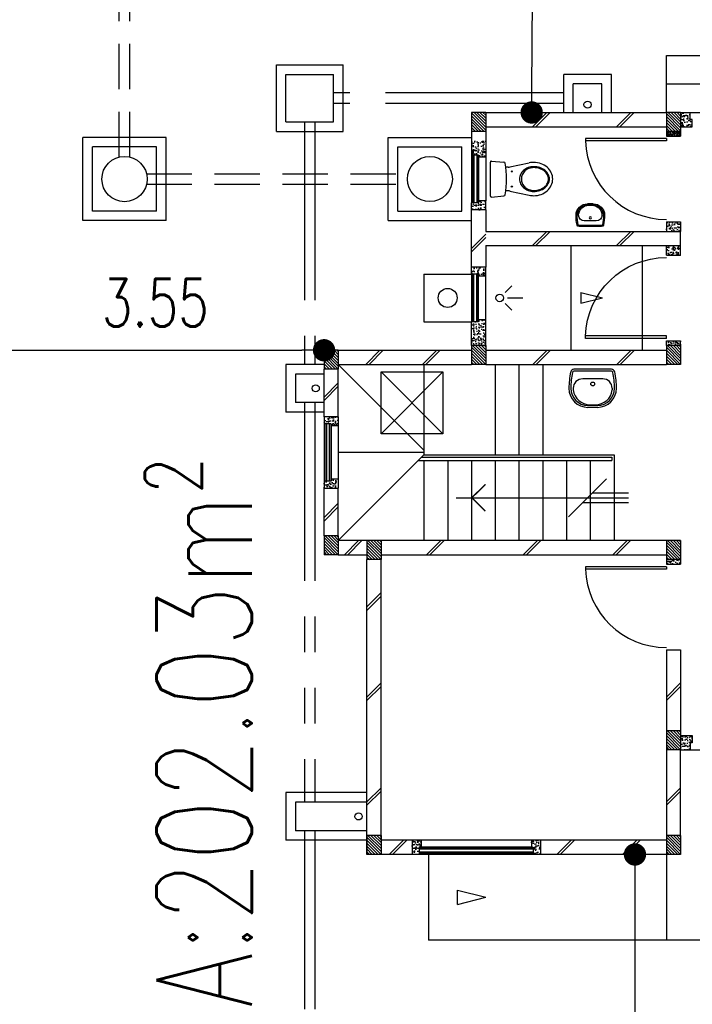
# Model space of a CAD drawing. Header units: millimetres. Extents: x 301 to 1479, y 491 to 1341.
# Tile 171 of 256: x 415 to 422, y 683 to 693. Entities that reach past the tile are written whole.
import ezdxf

# ---------------------------------------------------------------- set-up
doc = ezdxf.new("R2010")
doc.units = ezdxf.units.MM
doc.header["$LTSCALE"] = 1.5
doc.header["$MEASUREMENT"] = 0
for name, pattern in [('HIDDEN', [0.375, 0.25, -0.125]), ('HIDDEN2', [4.7625, 3.175, -1.5875]), ('PHANTOM2', [1.25, 0.625, -0.125, 0.125, -0.125, 0.125, -0.125])]:
    doc.linetypes.add(name, pattern=pattern)
for name, color, linetype in [('Blk', 7, 'Continuous'), ('Block', 46, 'Continuous'), ('BULUS', 2, 'Continuous'), ('BWCN', 4, 'Continuous'), ('DIM', 6, 'Continuous'), ('DOOR', 3, 'Continuous'), ('Ele', 8, 'Continuous'), ('HATCH', 7, 'Continuous'), ('Hatch Col. C1 GF Ext.', 84, 'Continuous'), ('Hatch Stub Col', 251, 'Continuous'), ('Kerb', 251, 'Continuous'), ('P. Gully trap', 42, 'Continuous'), ('P. Sewr Manhole', 49, 'Continuous'), ('Paving Block', 251, 'Continuous'), ('PVC Pipe 110', 69, 'Continuous'), ('PVC RWP 75', 77, 'Continuous'), ('PVC Sewer Pipe 110', 24, 'Continuous'), ('SANIT', 8, 'Continuous'), ('TEXT', 7, 'Continuous'), ('WINDOW', 1, 'Continuous')]:
    doc.layers.add(name, color=color, linetype=linetype)
doc.styles.add('RS1', font='romans.shx', dxfattribs={"width": 0.75, "height": 0.5})
doc.styles.add('RS2', font='romans.shx', dxfattribs={"width": 0.75, "height": 1})
doc.dimstyles.new('Souillac5', dxfattribs={"dimscale": 0.5, "dimtxt": 0.5, "dimasz": 0.47, "dimexe": 0, "dimexo": 1, "dimgap": 0.5, "dimtad": 1, "dimzin": 0, "dimdsep": 46, "dimtxsty": 'RS1', "dimblk": 'DOT', "dimcen": 3, "dimse1": 1, "dimse2": 1, "dimclrd": 6, "dimclre": 6, "dimclrt": 7, "dimaunit": 1, "dimadec": 0, "dimazin": 0, "dimtfac": 1, "dimtofl": 0, "dimtmove": 1, "dimatfit": 3, "dimfxl": 1, "dimtolj": 1, "dimtzin": 0, "dimlwe": -1, "dimarcsym": 0})
pattern_1 = [(50, (427.129014, 161.862746), (0.071726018, -0.0062752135), [0.0075, -0.0825]), (355, (427.129014, 161.862746), (-0.013875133, 0.075219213), [0.006, -0.066]), (100.451444, (427.13499, 161.86222), (0.057850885, 0.068943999), [0.006374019, -0.070114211]), (46.1842, (427.12901, 161.88275), (0.106724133, -0.016551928), [0.01125, -0.12375]), (96.635635, (427.13791, 161.88137), (0.093466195, 0.09741186), [0.009561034, -0.105171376]), (351.184164, (427.12901, 161.88275), (0.093466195, 0.09741186), [0.009, -0.099]), (21, (427.139014, 161.877746), (0.059690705, -0.040261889), [0.0075, -0.0825]), (326, (427.139014, 161.877746), (0.024331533, 0.072515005), [0.006, -0.066]), (71.451445, (427.14399, 161.87439), (0.084022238, 0.032253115), [0.006374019, -0.070114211]), (37.5, (427.129014, 161.862746), (0.0012159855, 0.0332893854), [0, -0.0652, 0, -0.067, 0, -0.06625]), (7.5, (427.129014, 161.862746), (0.0263069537, 0.0394411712), [0, -0.0382, 0, -0.0637, 0, -0.02525]), (327.5, (427.106714, 161.862746), (0.0533822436, -0.0022554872), [0, -0.025, 0, -0.078, 0, -0.1035]), (317.5, (427.096714, 161.862746), (0.058318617, 0.010010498), [0, -0.0325, 0, -0.0518, 0, -0.0735])]
pattern_2 = [(50, (427.129014, 162.062746), (0.071726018, -0.0062752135), [0.0075, -0.0825]), (355, (427.129014, 162.062746), (-0.013875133, 0.075219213), [0.006, -0.066]), (100.451444, (427.13499, 162.06222), (0.057850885, 0.068943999), [0.006374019, -0.070114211]), (46.1842, (427.12901, 162.08275), (0.106724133, -0.016551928), [0.01125, -0.12375]), (96.635635, (427.13791, 162.08137), (0.093466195, 0.09741186), [0.009561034, -0.105171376]), (351.184164, (427.12901, 162.08275), (0.093466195, 0.09741186), [0.009, -0.099]), (21, (427.139014, 162.077746), (0.059690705, -0.040261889), [0.0075, -0.0825]), (326, (427.139014, 162.077746), (0.024331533, 0.072515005), [0.006, -0.066]), (71.451445, (427.14399, 162.07439), (0.084022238, 0.032253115), [0.006374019, -0.070114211]), (37.5, (427.129014, 162.062746), (0.0012159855, 0.0332893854), [0, -0.0652, 0, -0.067, 0, -0.06625]), (7.5, (427.129014, 162.062746), (0.0263069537, 0.0394411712), [0, -0.0382, 0, -0.0637, 0, -0.02525]), (327.5, (427.106714, 162.062746), (0.0533822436, -0.0022554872), [0, -0.025, 0, -0.078, 0, -0.1035]), (317.5, (427.096714, 162.062746), (0.058318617, 0.010010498), [0, -0.0325, 0, -0.0518, 0, -0.0735])]
pattern_3 = [(315, (448.28546, 157.028336), (0.0154679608, 0.0154679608), [])]
pattern_4 = [(50, (427.129014, 162.012746), (0.071726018, -0.0062752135), [0.0075, -0.0825]), (355, (427.129014, 162.012746), (-0.013875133, 0.075219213), [0.006, -0.066]), (100.451444, (427.13499, 162.01222), (0.057850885, 0.068943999), [0.006374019, -0.070114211]), (46.1842, (427.12901, 162.03275), (0.106724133, -0.016551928), [0.01125, -0.12375]), (96.635635, (427.13791, 162.03137), (0.093466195, 0.09741186), [0.009561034, -0.105171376]), (351.184164, (427.12901, 162.03275), (0.093466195, 0.09741186), [0.009, -0.099]), (21, (427.139014, 162.027746), (0.059690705, -0.040261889), [0.0075, -0.0825]), (326, (427.139014, 162.027746), (0.024331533, 0.072515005), [0.006, -0.066]), (71.451445, (427.14399, 162.02439), (0.084022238, 0.032253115), [0.006374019, -0.070114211]), (37.5, (427.129014, 162.012746), (0.0012159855, 0.0332893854), [0, -0.0652, 0, -0.067, 0, -0.06625]), (7.5, (427.129014, 162.012746), (0.0263069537, 0.0394411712), [0, -0.0382, 0, -0.0637, 0, -0.02525]), (327.5, (427.106714, 162.012746), (0.0533822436, -0.0022554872), [0, -0.025, 0, -0.078, 0, -0.1035]), (317.5, (427.096714, 162.012746), (0.058318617, 0.010010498), [0, -0.0325, 0, -0.0518, 0, -0.0735])]

# ---------------------------------------------------------------- blocks, each defined once
blk = doc.blocks.new('WC')
at = {"layer": 'SANIT'}
for p, q in [((-179, 0), (179, 0)), ((-189, -11), (-178, -142)), ((189, -11), (178, -142)), ((-127, -205), (-170, -408)), ((-125, -185), (-125, -161)), ((125, -185), (125, -161)), ((127, -205), (170, -408))]:
    blk.add_line(p, q, dxfattribs=at)
for points in [[(130, -455, 0.086378), (120, -397, 0.092622), (92, -349, 0.103078), (49, -316, 0.111925), (0, -305, 0.111925), (-49, -316, 0.103078), (-92, -349, 0.092622), (-120, -397, 0.086378), (-130, -455, 0.086378)], [(-175, -455, 0.087147), (-161, -533, 0.093047), (-124, -596, 0.102819), (-66, -640, 0.110985), (0, -655, 0.110985), (66, -640, 0.102819), (124, -596, 0.093047), (161, -533, 0.087147), (175, -455, 0.052217), (170, -408, 0.093047)], [(-170, -408, 0.052217), (-175, -455, 0.087147)], [(120, -455, 0.091554), (111, -405, 0.095342), (85, -363, 0.101238), (45, -335, 0.105842), (0, -325, 0.105842), (-45, -335, 0.101238), (-85, -363, 0.095342), (-111, -405, 0.091554), (-120, -455, 0.091554)], [(-130, -455, 0.079027), (-120, -520, 0.088191), (-92, -572, 0.105253), (-48, -608, 0.121599), (0, -620, 0.121599), (48, -608, 0.105253), (92, -572, 0.088191), (120, -520, 0.079027), (130, -455, 0.079027)], [(-120, -455, 0.077736), (-110, -516, 0.087342), (-85, -565, 0.105569), (-44, -599, 0.12344), (0, -610, 0.12344), (44, -599, 0.105569), (85, -565, 0.087342), (110, -516, 0.077736), (120, -455, 0.077736)]]:
    blk.add_lwpolyline(points, format="xyb", dxfattribs=at)
for centre in [(-80, -225), (80, -225)]:
    blk.add_circle(centre, 6, dxfattribs=at)
for centre, radius, start, end in [((-179, -10), 10, 90, 185.0425), ((179, -10), 10, 354.9575, 90), ((-163, -140), 15, 185.0425, 259.608), ((0, 746), 916, 259.608, 280.392), ((-225, -185), 100, 348.0437, 0), ((225, -185), 100, 180, 191.9563), ((163, -140), 15, 280.392, 354.9575)]:
    blk.add_arc(centre, radius, start, end, dxfattribs=at)
blk = doc.blocks.new('Wh1')
at = {"layer": 'SANIT'}
for p, q in [((197, 0), (-197, 0)), ((197, -20), (-197, -20)), ((105, -100), (-105, -100)), ((-205, -200), (-205, -217)), ((205, -200), (205, -217)), ((50, -380), (-50, -380)), ((50, -400), (-50, -400)), ((-30, -373), (30, -373))]:
    blk.add_line(p, q, dxfattribs=at)
blk.add_circle((0, -154), 20, dxfattribs=at)
for centre, radius, start, end in [((0, -200), 250, 180, 180), ((0, -200), 250, 0, 0), ((-197, -35), 35, 90, 167.7776), ((197, -35), 35, 12.2224, 90), ((567, -201), 817, 167.7776, 179.9598), ((567, -201), 797, 167.7776, 179.9598), ((-197, -35), 15, 90, 167.7776), ((-105, -200), 100, 90, 180), ((105, -200), 100, 0, 90), ((197, -35), 15, 12.2224, 90), ((-567, -201), 797, 0.0402, 12.2224), ((-567, -201), 817, 0.0402, 12.2224), ((-50, -200), 200, 180, 270), ((-50, -200), 180, 180, 270), ((50, -200), 180, 270, 0), ((50, -200), 200, 270, 0), ((-30, -197), 176, 186.7076, 270.013), ((30, -197), 176, 269.987, 353.2924)]:
    blk.add_arc(centre, radius, start, end, dxfattribs=at)
blk = doc.blocks.new('Dr900')
at = {"layer": 'DOOR'}
for p, q in [((-50, 0), (-50, 850)), ((-25, 850), (-50, 850)), ((-25, 0), (-25, 850)), ((-25, 0), (-50, 0))]:
    blk.add_line(p, q, dxfattribs=at)
blk.add_arc((-24, 0), 851, 91.728, 179.9822, dxfattribs=at)
blk = doc.blocks.new('SSSU-D3')
at = {"layer": 'HATCH'}
h = blk.add_hatch(dxfattribs=at)
h.set_pattern_fill('ANSI31', color=256, scale=0.175, angle=630)
h.set_pattern_definition([(315, (-126.973914, 34.886787), (0.015467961, 0.015467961), [])])
h.paths.add_polyline_path([(-0.45, 5.1), (-0.3, 5.1), (-0.3, 5.3), (-0.45, 5.3)])
h = blk.add_hatch(dxfattribs=at)
h.set_pattern_fill('ANSI31', color=256, scale=0.175, angle=630)
h.set_pattern_definition([(315, (-125.423914, 34.936787), (0.015467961, 0.015467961), [])])
h.paths.add_polyline_path([(1.1, 5.15), (1.25, 5.15), (1.25, 5.35), (1.1, 5.35)])
h = blk.add_hatch(dxfattribs=at)
h.set_pattern_fill('ANSI31', color=256, scale=0.175, angle=630)
h.set_pattern_definition([(315, (-123.373914, 34.936787), (0.015467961, 0.015467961), [])])
h.paths.add_polyline_path([(3.15, 5.15), (3.3, 5.15), (3.3, 5.35), (3.15, 5.35)])
h = blk.add_hatch(dxfattribs=at)
h.set_pattern_fill('ANSI31', color=256, scale=0.175, angle=630)
h.set_pattern_definition([(315, (-126.973914, 32.936787), (0.015467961, 0.015467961), [])])
h.paths.add_polyline_path([(-0.45, 3.15), (-0.3, 3.15), (-0.3, 3.35), (-0.45, 3.35)])
h = blk.add_hatch(dxfattribs=at)
h.set_pattern_fill('ANSI31', color=256, scale=0.175, angle=630)
h.set_pattern_definition([(315, (-126.523914, 32.886787), (0.015467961, 0.015467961), [])])
h.paths.add_polyline_path([(0, 3.1), (0.15, 3.1), (0.15, 3.3), (0, 3.3)])
h = blk.add_hatch(dxfattribs=at)
h.set_pattern_fill('ANSI31', color=256, scale=0.175, angle=630)
h.set_pattern_definition([(315, (-123.373914, 32.886787), (0.015467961, 0.015467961), [])])
h.paths.add_polyline_path([(3.15, 3.1), (3.3, 3.1), (3.3, 3.3), (3.15, 3.3)])
h = blk.add_hatch(dxfattribs=at)
h.set_pattern_fill('ANSI31', color=256, scale=0.175, angle=630)
h.set_pattern_definition([(315, (-123.373914, 30.886787), (0.015467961, 0.015467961), [])])
h.paths.add_polyline_path([(3.15, 1.1), (3.3, 1.1), (3.3, 1.3), (3.15, 1.3)])
h = blk.add_hatch(dxfattribs=at)
h.set_pattern_fill('ANSI31', color=256, scale=0.175, angle=630)
h.set_pattern_definition([(315, (-126.523914, 29.786787), (0.015467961, 0.015467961), [])])
h.paths.add_polyline_path([(0, 0), (0.15, 0), (0.15, 0.2), (0, 0.2)])
h = blk.add_hatch(dxfattribs=at)
h.set_pattern_fill('ANSI31', color=256, scale=0.175, angle=630)
h.set_pattern_definition([(315, (-123.373914, 29.786787), (0.015467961, 0.015467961), [])])
h.paths.add_polyline_path([(3.15, 0), (3.3, 0), (3.3, 0.2), (3.15, 0.2)])
at = {"layer": 'Hatch Col. C1 GF Ext.'}
h = blk.add_hatch(dxfattribs=at)
h.set_pattern_fill('ANSI31', color=256, scale=0.175, angle=-90)
h.set_pattern_definition(pattern_3)
h.paths.add_polyline_path([(1.1, 7.6), (1.25, 7.6), (1.25, 7.8), (1.1, 7.8)])
h = blk.add_hatch(dxfattribs=at)
h.set_pattern_fill('ANSI31', color=256, scale=0.175, angle=-90)
h.set_pattern_definition(pattern_3)
h.paths.add_polyline_path([(3.15, 7.6), (3.3, 7.6), (3.3, 7.8), (3.15, 7.8)])
at = {"layer": 'Hatch Stub Col', "linetype": 'ByBlock'}
h = blk.add_hatch(dxfattribs=at)
h.set_pattern_fill('AR-CONC', color=256, scale=0.01, angle=720)
h.set_pattern_definition([(50, (427.129014, 162.212746), (0.071726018, -0.0062752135), [0.0075, -0.0825]), (355, (427.129014, 162.212746), (-0.013875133, 0.075219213), [0.006, -0.066]), (100.451444, (427.13499, 162.21222), (0.057850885, 0.068943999), [0.006374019, -0.070114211]), (46.1842, (427.12901, 162.23275), (0.106724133, -0.016551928), [0.01125, -0.12375]), (96.635635, (427.13791, 162.23137), (0.093466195, 0.09741186), [0.009561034, -0.105171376]), (351.184164, (427.12901, 162.23275), (0.093466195, 0.09741186), [0.009, -0.099]), (21, (427.139014, 162.227746), (0.059690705, -0.040261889), [0.0075, -0.0825]), (326, (427.139014, 162.227746), (0.024331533, 0.072515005), [0.006, -0.066]), (71.451445, (427.14399, 162.22439), (0.084022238, 0.032253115), [0.006374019, -0.070114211]), (37.5, (427.129014, 162.212746), (0.0012159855, 0.0332893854), [0, -0.0652, 0, -0.067, 0, -0.06625]), (7.5, (427.129014, 162.212746), (0.0263069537, 0.0394411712), [0, -0.0382, 0, -0.0637, 0, -0.02525]), (327.5, (427.106714, 162.212746), (0.0533822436, -0.0022554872), [0, -0.025, 0, -0.078, 0, -0.1035]), (317.5, (427.096714, 162.212746), (0.058318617, 0.010010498), [0, -0.0325, 0, -0.0518, 0, -0.0735])])
h.paths.add_polyline_path([(3.4, 7.8), (3.3, 7.8), (3.3, 7.65), (3.42, 7.65), (3.42, 7.725), (3.4, 7.725)])
h = blk.add_hatch(dxfattribs=at)
h.set_pattern_fill('AR-CONC', color=256, scale=0.005, angle=720)
h.set_pattern_definition([(50, (427.129014, 162.212746), (0.0358630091, -0.0031376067), [0.00375, -0.04125]), (355, (427.129014, 162.212746), (-0.0069375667, 0.0376096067), [0.003, -0.033]), (100.4514445, (427.132003, 162.212485), (0.0289254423, 0.0344719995), [0.0031870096, -0.0350571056]), (46.1842, (427.129014, 162.222746), (0.0533620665, -0.008275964), [0.005625, -0.061875]), (96.635635, (427.13346, 162.222056), (0.046733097, 0.04870593), [0.004780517, -0.052585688]), (351.184164, (427.129014, 162.222746), (0.046733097, 0.04870593), [0.0045, -0.0495]), (21, (427.134014, 162.220246), (0.0298453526, -0.0201309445), [0.00375, -0.04125]), (326, (427.134014, 162.220246), (0.0121657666, 0.0362575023), [0.003, -0.033]), (71.451445, (427.1365, 162.21857), (0.0420111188, 0.0161265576), [0.0031870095, -0.0350571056]), (37.5, (427.129014, 162.212746), (0.00060799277, 0.0166446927), [0, -0.0326, 0, -0.0335, 0, -0.033125]), (7.5, (427.129014, 162.212746), (0.0131534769, 0.0197205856), [0, -0.0191, 0, -0.03185, 0, -0.012625]), (327.5, (427.117864, 162.212746), (0.0266911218, -0.0011277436), [0, -0.0125, 0, -0.039, 0, -0.05175]), (317.5, (427.112864, 162.212746), (0.0291593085, 0.0050052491), [0, -0.01625, 0, -0.0259, 0, -0.03675])])
h.paths.add_polyline_path([(3.3, 7.55), (3.3, 7.6), (3.15, 7.6), (3.15, 7.55)])
h = blk.add_hatch(dxfattribs=at)
h.set_pattern_fill('AR-CONC', color=256, scale=0.01, angle=720)
h.set_pattern_definition(pattern_2)
h.paths.add_polyline_path([(1.175, 7.35), (1.175, 7.33), (1.25, 7.33), (1.25, 7.5), (1.1, 7.5), (1.1, 7.35)])
h = blk.add_hatch(dxfattribs=at)
h.set_pattern_fill('AR-CONC', color=256, scale=0.01, angle=720)
h.set_pattern_definition(pattern_2)
h.paths.add_polyline_path([(1.25, 6.775), (1.25, 6.87), (1.175, 6.87), (1.175, 6.85), (1.1, 6.85), (1.1, 6.775)])
h = blk.add_hatch(dxfattribs=at)
h.set_pattern_fill('AR-CONC', color=256, scale=0.01, angle=720)
h.set_pattern_definition(pattern_4)
h.paths.add_polyline_path([(3.3, 6.65), (3.3, 6.55), (3.15, 6.55), (3.15, 6.65)])
h = blk.add_hatch(dxfattribs=at)
h.set_pattern_fill('AR-CONC', color=256, scale=0.01, angle=720)
h.set_pattern_definition(pattern_4)
h.paths.add_polyline_path([(3.3, 6.3), (3.3, 6.4), (3.15, 6.4), (3.15, 6.3)])
h = blk.add_hatch(dxfattribs=at)
h.set_pattern_fill('AR-CONC', color=256, scale=0.01, angle=720)
h.set_pattern_definition([(50, (427.129014, 162.012746), (0.071726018, -0.0062752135), [0.0075, -0.0825]), (355, (427.129014, 162.012746), (-0.013875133, 0.075219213), [0.006, -0.066]), (100.451444, (427.13499, 162.01222), (0.057850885, 0.068943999), [0.006374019, -0.070114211]), (46.1842, (427.12901, 162.03275), (0.106724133, -0.016551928), [0.01125, -0.12375]), (96.635635, (427.13791, 162.03137), (0.093466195, 0.09741186), [0.009561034, -0.105171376]), (351.184164, (427.12901, 162.03275), (0.093466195, 0.09741186), [0.009, -0.099]), (21, (427.139014, 162.027746), (0.059690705, -0.040261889), [0.0075, -0.0825]), (326, (427.139014, 162.027746), (0.024331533, 0.072515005), [0.006, -0.066]), (71.451445, (427.14399, 162.02439), (0.084022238, 0.032253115), [0.006374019, -0.070114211]), (37.5, (427.129014, 162.012746), (0.0012159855, 0.0332893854), [0, -0.0652, 0, -0.067, 0, -0.06625]), (7.5, (427.129014, 162.012746), (0.0263069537, 0.0394411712), [0, -0.0382, 0, -0.0637, 0, -0.02525]), (327.5, (427.106714, 162.012746), (0.0533822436, -0.0022554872), [0, -0.025, 0, -0.078, 0, -0.1035]), (317.5, (427.096714, 162.012746), (0.058318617, 0.010010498), [0, -0.0325, 0, -0.0518, 0, -0.0735])])
h.paths.add_polyline_path([(1.175, 6.1), (1.175, 6.08), (1.25, 6.08), (1.25, 6.175), (1.1, 6.175), (1.1, 6.1)])
h = blk.add_hatch(dxfattribs=at)
h.set_pattern_fill('AR-CONC', color=256, scale=0.01, angle=720)
h.set_pattern_definition([(50, (466.11162, 47.178006), (0.071726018, -0.0062752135), [0.0075, -0.0825]), (355, (466.11162, 47.17801), (-0.013875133, 0.075219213), [0.006, -0.066]), (100.451444, (466.1176, 47.17748), (0.057850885, 0.068943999), [0.006374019, -0.070114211]), (46.1842, (466.11162, 47.19801), (0.106724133, -0.016551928), [0.01125, -0.12375]), (96.635635, (466.12051, 47.19663), (0.093466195, 0.09741186), [0.009561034, -0.105171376]), (351.184164, (466.11162, 47.19801), (0.093466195, 0.09741186), [0.009, -0.099]), (21, (466.12162, 47.193006), (0.059690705, -0.040261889), [0.0075, -0.0825]), (326, (466.12162, 47.19301), (0.024331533, 0.072515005), [0.006, -0.066]), (71.451445, (466.126594, 47.18965), (0.084022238, 0.032253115), [0.006374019, -0.070114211]), (37.5, (466.11162, 47.178006), (0.0012159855, 0.0332893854), [0, -0.0652, 0, -0.067, 0, -0.06625]), (7.5, (466.11162, 47.178006), (0.0263069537, 0.0394411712), [0, -0.0382, 0, -0.0637, 0, -0.02525]), (327.5, (466.08932, 47.178006), (0.0533822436, -0.0022554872), [0, -0.025, 0, -0.078, 0, -0.1035]), (317.5, (466.07932, 47.178006), (0.058318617, 0.010010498), [0, -0.0325, 0, -0.0518, 0, -0.0735])])
h.paths.add_polyline_path([(1.25, 5.62), (1.175, 5.62), (1.175, 5.6), (1.1, 5.6), (1.1, 5.35), (1.25, 5.35)])
h = blk.add_hatch(dxfattribs=at)
h.set_pattern_fill('AR-CONC', color=256, scale=0.01, angle=720)
h.set_pattern_definition([(50, (427.129014, 161.837746), (0.071726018, -0.0062752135), [0.0075, -0.0825]), (355, (427.129014, 161.837746), (-0.013875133, 0.075219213), [0.006, -0.066]), (100.451444, (427.13499, 161.83722), (0.057850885, 0.068943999), [0.006374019, -0.070114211]), (46.1842, (427.12901, 161.85775), (0.106724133, -0.016551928), [0.01125, -0.12375]), (96.635635, (427.13791, 161.85637), (0.093466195, 0.09741186), [0.009561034, -0.105171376]), (351.184164, (427.12901, 161.85775), (0.093466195, 0.09741186), [0.009, -0.099]), (21, (427.139014, 161.852746), (0.059690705, -0.040261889), [0.0075, -0.0825]), (326, (427.139014, 161.852746), (0.024331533, 0.072515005), [0.006, -0.066]), (71.451445, (427.14399, 161.84939), (0.084022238, 0.032253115), [0.006374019, -0.070114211]), (37.5, (427.129014, 161.837746), (0.0012159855, 0.0332893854), [0, -0.0652, 0, -0.067, 0, -0.06625]), (7.5, (427.129014, 161.837746), (0.0263069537, 0.0394411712), [0, -0.0382, 0, -0.0637, 0, -0.02525]), (327.5, (427.106714, 161.837746), (0.0533822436, -0.0022554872), [0, -0.025, 0, -0.078, 0, -0.1035]), (317.5, (427.096714, 161.837746), (0.058318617, 0.010010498), [0, -0.0325, 0, -0.0518, 0, -0.0735])])
h.paths.add_polyline_path([(3.3, 5.4), (3.15, 5.4), (3.15, 5.35), (3.3, 5.35)])
h = blk.add_hatch(dxfattribs=at)
h.set_pattern_fill('AR-CONC', color=256, scale=0.01, angle=720)
h.set_pattern_definition(pattern_1)
h.paths.add_polyline_path([(-0.3, 4.6), (-0.45, 4.6), (-0.45, 4.525), (-0.375, 4.525), (-0.375, 4.505), (-0.3, 4.505)])
h = blk.add_hatch(dxfattribs=at)
h.set_pattern_fill('AR-CONC', color=256, scale=0.01, angle=720)
h.set_pattern_definition(pattern_1)
h.paths.add_polyline_path([(-0.3, 3.945), (-0.375, 3.945), (-0.375, 3.925), (-0.45, 3.925), (-0.45, 3.85), (-0.3, 3.85)])
h = blk.add_hatch(dxfattribs=at)
h.set_pattern_fill('AR-CONC', color=256, scale=0.01, angle=720)
h.set_pattern_definition(pattern_1)
h.paths.add_polyline_path([(3.3, 3.1), (3.15, 3.1), (3.15, 3.05), (3.3, 3.05)])
h = blk.add_hatch(dxfattribs=at)
h.set_pattern_fill('AR-CONC', color=256, scale=0.01, angle=720)
h.set_pattern_definition([(50, (427.129014, 161.912746), (0.071726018, -0.0062752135), [0.0075, -0.0825]), (355, (427.129014, 161.912746), (-0.013875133, 0.075219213), [0.006, -0.066]), (100.451444, (427.13499, 161.91222), (0.057850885, 0.068943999), [0.006374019, -0.070114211]), (46.1842, (427.12901, 161.93275), (0.106724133, -0.016551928), [0.01125, -0.12375]), (96.635635, (427.13791, 161.93137), (0.093466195, 0.09741186), [0.009561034, -0.105171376]), (351.184164, (427.12901, 161.93275), (0.093466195, 0.09741186), [0.009, -0.099]), (21, (427.139014, 161.927746), (0.059690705, -0.040261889), [0.0075, -0.0825]), (326, (427.139014, 161.927746), (0.024331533, 0.072515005), [0.006, -0.066]), (71.451445, (427.14399, 161.92439), (0.084022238, 0.032253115), [0.006374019, -0.070114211]), (37.5, (427.129014, 161.912746), (0.0012159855, 0.0332893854), [0, -0.0652, 0, -0.067, 0, -0.06625]), (7.5, (427.129014, 161.912746), (0.0263069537, 0.0394411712), [0, -0.0382, 0, -0.0637, 0, -0.02525]), (327.5, (427.106714, 161.912746), (0.0533822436, -0.0022554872), [0, -0.025, 0, -0.078, 0, -0.1035]), (317.5, (427.096714, 161.912746), (0.058318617, 0.010010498), [0, -0.0325, 0, -0.0518, 0, -0.0735])])
h.paths.add_polyline_path([(3.42, 1.25), (3.3, 1.25), (3.3, 1.1), (3.4, 1.1), (3.4, 1.175), (3.42, 1.175)])
h = blk.add_hatch(dxfattribs=at)
h.set_pattern_fill('AR-CONC', color=256, scale=0.01, angle=720)
h.set_pattern_definition(pattern_1)
h.paths.add_polyline_path([(0.57, 0.15), (0.475, 0.15), (0.475, 0), (0.55, 0), (0.55, 0.075), (0.57, 0.075)])
h = blk.add_hatch(dxfattribs=at)
h.set_pattern_fill('AR-CONC', color=256, scale=0.01, angle=720)
h.set_pattern_definition(pattern_1)
h.paths.add_polyline_path([(1.825, 0.15), (1.73, 0.15), (1.73, 0.075), (1.75, 0.075), (1.75, 0), (1.825, 0)])
at = {"layer": 'Block', "linetype": 'ByBlock'}
for p, q in [((1.25, 7.8), (3.15, 7.8)), ((1.25, 7.65), (3.15, 7.65)), ((1.1, 6.175), (1.1, 6.775)), ((1.25, 6.775), (1.25, 6.55)), ((1.25, 6.55), (3.3, 6.55)), ((3.3, 6.4), (3.3, 6.55)), ((1.25, 6.4), (3.3, 6.4)), ((1.25, 6.4), (1.25, 6.175)), ((-0.3, 5.3), (1.1, 5.3)), ((1.25, 5.3), (3.15, 5.3)), ((-0.45, 4.6), (-0.45, 5.1)), ((-0.3, 5.15), (1.1, 5.15)), ((-0.3, 4.6), (-0.3, 5.1)), ((1.25, 5.15), (3.15, 5.15)), ((-0.45, 3.35), (-0.45, 3.85)), ((-0.3, 3.35), (-0.3, 3.85)), ((0, 3.3), (-0.3, 3.3)), ((3.15, 3.3), (0.15, 3.3)), ((-0.3, 3.15), (0, 3.15)), ((0.15, 3.15), (3.15, 3.15)), ((0, 0), (0, 3.1)), ((0.15, 0.15), (0.15, 3.1)), ((3.15, 2.15), (3.3, 2.15)), ((3.15, 2.15), (3.15, 1.3)), ((3.3, 2.15), (3.3, 1.3)), ((3.15, 1.1), (3.15, 0.2)), ((3.3, 0.2), (3.3, 1.1)), ((0.475, 0.15), (0.15, 0.15)), ((3.15, 0.15), (1.825, 0.15)), ((0.475, 0), (0.15, 0)), ((3.15, 0), (1.825, 0))]:
    blk.add_line(p, q, dxfattribs=at)
at = {"layer": 'BULUS', "linetype": 'ByBlock'}
for p, q in [((0.54, 4.14), (2.575, 4.14)), ((0.575, 4.175), (2.575, 4.175)), ((2.575, 4.175), (2.575, 4.14))]:
    blk.add_line(p, q, dxfattribs=at)
at = {"layer": 'BWCN'}
for p, q in [((1.25, 7.8), (1.1, 7.8)), ((1.1, 7.8), (1.1, 7.6)), ((1.25, 7.8), (1.25, 7.6)), ((3.3, 7.8), (3.15, 7.8)), ((3.15, 7.8), (3.15, 7.6)), ((3.3, 7.8), (3.3, 7.6)), ((3.3, 7.8), (3.4, 7.8)), ((3.4, 7.725), (3.4, 7.8)), ((3.42, 7.725), (3.4, 7.725)), ((3.42, 7.65), (3.42, 7.725)), ((1.25, 7.6), (1.1, 7.6)), ((1.1, 7.6), (1.1, 7.35)), ((1.25, 7.6), (1.25, 7.33)), ((3.3, 7.6), (3.15, 7.6)), ((3.15, 7.6), (3.15, 7.55)), ((3.3, 7.65), (3.42, 7.65)), ((3.3, 7.6), (3.3, 7.55)), ((3.15, 7.55), (3.3, 7.55)), ((1.175, 7.35), (1.1, 7.35)), ((1.175, 7.33), (1.175, 7.35)), ((1.25, 7.33), (1.175, 7.33)), ((1.1, 6.775), (1.1, 6.85)), ((1.175, 6.85), (1.1, 6.85)), ((1.25, 6.87), (1.175, 6.87)), ((1.175, 6.87), (1.175, 6.85)), ((1.25, 6.775), (1.25, 6.87)), ((1.25, 6.775), (1.1, 6.775)), ((3.15, 6.65), (3.3, 6.65)), ((3.15, 6.65), (3.15, 6.55)), ((3.3, 6.65), (3.3, 6.55)), ((3.15, 6.3), (3.15, 6.4)), ((3.3, 6.3), (3.3, 6.4)), ((3.15, 6.3), (3.3, 6.3)), ((1.1, 6.1), (1.1, 6.175)), ((1.25, 6.175), (1.1, 6.175)), ((1.25, 6.08), (1.25, 6.175)), ((1.175, 6.1), (1.1, 6.1)), ((1.175, 6.08), (1.175, 6.1)), ((1.25, 6.08), (1.175, 6.08)), ((1.175, 5.6), (1.1, 5.6)), ((1.1, 5.35), (1.1, 5.6)), ((1.25, 5.62), (1.175, 5.62)), ((1.175, 5.62), (1.175, 5.6)), ((1.25, 5.35), (1.25, 5.62)), ((3.15, 5.4), (3.3, 5.4)), ((3.15, 5.35), (3.15, 5.4)), ((3.3, 5.35), (3.3, 5.4)), ((-0.3, 5.3), (-0.45, 5.3)), ((-0.45, 5.3), (-0.45, 5.1)), ((-0.3, 5.3), (-0.3, 5.1)), ((1.25, 5.35), (1.1, 5.35)), ((1.1, 5.35), (1.1, 5.15)), ((1.25, 5.35), (1.25, 5.15)), ((3.3, 5.35), (3.15, 5.35)), ((3.15, 5.35), (3.15, 5.15)), ((3.3, 5.35), (3.3, 5.15)), ((-0.3, 5.1), (-0.45, 5.1)), ((1.25, 5.15), (1.1, 5.15)), ((3.3, 5.15), (3.15, 5.15)), ((-0.45, 4.6), (-0.45, 4.525)), ((-0.3, 4.6), (-0.3, 4.505)), ((-0.375, 4.525), (-0.45, 4.525)), ((-0.375, 4.505), (-0.375, 4.525)), ((-0.3, 4.505), (-0.375, 4.505)), ((-0.3, 3.945), (-0.375, 3.945)), ((-0.375, 3.945), (-0.375, 3.925)), ((-0.3, 3.945), (-0.3, 3.85)), ((-0.375, 3.925), (-0.45, 3.925)), ((-0.45, 3.925), (-0.45, 3.85)), ((-0.3, 3.35), (-0.45, 3.35)), ((-0.45, 3.35), (-0.45, 3.15)), ((-0.3, 3.35), (-0.3, 3.15)), ((0.15, 3.3), (0, 3.3)), ((0, 3.3), (0, 3.1)), ((0.15, 3.3), (0.15, 3.1)), ((3.3, 3.3), (3.15, 3.3)), ((3.15, 3.3), (3.15, 3.1)), ((3.3, 3.3), (3.3, 3.1)), ((-0.3, 3.15), (-0.45, 3.15)), ((0.15, 3.1), (0, 3.1)), ((3.15, 3.1), (3.15, 3.05)), ((3.3, 3.1), (3.15, 3.1)), ((3.15, 3.05), (3.3, 3.05)), ((3.3, 3.1), (3.3, 3.05)), ((3.3, 1.3), (3.15, 1.3)), ((3.15, 1.3), (3.15, 1.1)), ((3.3, 1.3), (3.3, 1.1)), ((3.3, 1.25), (3.42, 1.25)), ((3.42, 1.25), (3.42, 1.175)), ((3.4, 1.175), (3.4, 1.1)), ((3.42, 1.175), (3.4, 1.175)), ((3.3, 1.1), (3.15, 1.1)), ((3.3, 1.1), (3.4, 1.1)), ((0.15, 0.2), (0, 0.2)), ((0, 0.2), (0, 0)), ((0.15, 0.2), (0.15, 0)), ((0.475, 0.15), (0.475, 0)), ((0.57, 0.15), (0.475, 0.15)), ((0.57, 0.15), (0.57, 0.075)), ((1.73, 0.15), (1.73, 0.075)), ((1.825, 0.15), (1.73, 0.15)), ((1.825, 0.15), (1.825, 0)), ((3.3, 0.2), (3.15, 0.2)), ((3.15, 0.2), (3.15, 0)), ((3.3, 0.2), (3.3, 0)), ((0.15, 0), (0, 0)), ((0.55, 0), (0.475, 0)), ((0.55, 0.075), (0.55, 0)), ((0.57, 0.075), (0.55, 0.075)), ((1.73, 0.075), (1.75, 0.075)), ((1.75, 0.075), (1.75, 0)), ((1.825, 0), (1.75, 0)), ((3.3, 0), (3.15, 0))]:
    blk.add_line(p, q, dxfattribs=at)
at = {"layer": 'BWCN', "linetype": 'ByBlock'}
for p, q in [((-0.3, 4.6), (-0.45, 4.6)), ((-0.45, 3.85), (-0.3, 3.85))]:
    blk.add_line(p, q, dxfattribs=at)
at = {"layer": 'Ele'}
for p, q in [((3.15, 7.8), (3.15, 8.4)), ((3.15, 8.4), (4.6, 8.4)), ((3.15, 8.1), (4.6, 8.1)), ((1.296, 7.8), (2.171, 7.8)), ((3.4, 7.8), (4.4, 7.8)), ((1.1, 7.35), (1.1, 6.85)), ((1.11, 7.35), (1.11, 6.85)), ((1.17, 7.35), (1.17, 6.85)), ((1.175, 7.33), (1.175, 6.87)), ((1.25, 7.33), (1.25, 6.87)), ((2.15, 5.3), (2.15, 6.4)), ((2.9, 5.3), (2.9, 6.4)), ((1.1, 6.1), (1.1, 5.6)), ((1.11, 5.6), (1.11, 6.1)), ((1.17, 5.6), (1.17, 6.1)), ((1.175, 5.62), (1.175, 6.08)), ((1.25, 5.62), (1.25, 6.08)), ((1.455, 5.907), (1.525, 5.977)), ((1.478, 5.85), (1.639, 5.85)), ((1.455, 5.793), (1.525, 5.723)), ((1.35, 5.15), (1.35, 4.2)), ((1.6, 5.15), (1.6, 4.2)), ((1.85, 5.15), (1.85, 4.2)), ((-0.45, 4.525), (-0.45, 3.925)), ((-0.44, 4.525), (-0.44, 3.925)), ((-0.38, 4.525), (-0.38, 3.925)), ((-0.375, 4.505), (-0.375, 3.945)), ((-0.3, 4.505), (-0.3, 3.945)), ((0.6, 4.2), (2.6, 4.2)), ((0.6, 4.14), (0.6, 3.3)), ((0.85, 4.14), (0.85, 3.3)), ((1.1, 4.14), (1.1, 3.3)), ((1.35, 4.14), (1.35, 3.3)), ((1.6, 4.14), (1.6, 3.3)), ((1.85, 4.14), (1.85, 3.3)), ((2.1, 4.14), (2.1, 3.3)), ((2.35, 4.14), (2.35, 3.3)), ((2.6, 4.2), (2.6, 3.3)), ((2.12, 3.55), (2.52, 3.95)), ((0.941, 3.75), (2.753, 3.75)), ((2.37, 3.8), (2.753, 3.8)), ((2.27, 3.7), (2.753, 3.7)), ((3.4, 1.1), (4.4, 1.1)), ((1.73, 0.15), (0.57, 0.15)), ((1.75, 0.07), (0.55, 0.07)), ((1.75, 0.01), (0.55, 0.01)), ((1.73, 0.075), (0.57, 0.075)), ((3.15, 0), (3.15, -0.9)), ((1.75, 0), (0.55, 0)), ((0.65, 0), (0.65, -0.9)), ((4.3, -0.9), (0.65, -0.9))]:
    blk.add_line(p, q, dxfattribs=at)
at = {"layer": 'Ele', "linetype": 'HIDDEN', "ltscale": 10}
for p, q in [((-0.3, 5.15), (0.6, 4.25)), ((0.6, 5.15), (0.6, 4.2)), ((0.6, 4.225), (-0.3, 4.225)), ((-0.3, 3.3), (0.6, 4.2))]:
    blk.add_line(p, q, dxfattribs=at)
at = {"layer": 'Ele', "linetype": 'ByBlock'}
blk.add_line((0.952, -0.525), (0.952, -0.375), dxfattribs=at)
at = {"layer": 'Ele', "const_width": 0.015}
blk.add_lwpolyline([(1.247, 3.891), (1.105, 3.75), (1.247, 3.609)], dxfattribs=at)
at = {"layer": 'Ele'}
blk.add_circle((1.398, 5.85), 0.04, dxfattribs=at)
at = {"layer": 'HATCH'}
for p, q in [((1.742, 7.65), (1.892, 7.8)), ((1.778, 7.65), (1.928, 7.8)), ((2.625, 7.65), (2.775, 7.8)), ((2.66, 7.65), (2.81, 7.8)), ((1.1, 6.371), (1.25, 6.521)), ((1.742, 6.4), (1.892, 6.55)), ((1.778, 6.4), (1.928, 6.55)), ((2.625, 6.4), (2.775, 6.55)), ((2.66, 6.4), (2.81, 6.55)), ((1.1, 6.336), (1.25, 6.486)), ((-0.012, 5.15), (0.138, 5.3)), ((0.023, 5.15), (0.173, 5.3)), ((0.586, 5.15), (0.736, 5.3)), ((0.622, 5.15), (0.772, 5.3)), ((1.746, 5.15), (1.896, 5.3)), ((1.781, 5.15), (1.931, 5.3)), ((2.628, 5.15), (2.778, 5.3)), ((2.663, 5.15), (2.813, 5.3)), ((-0.45, 4.808), (-0.3, 4.958)), ((-0.45, 4.772), (-0.3, 4.922)), ((-0.45, 3.541), (-0.3, 3.691)), ((-0.45, 3.505), (-0.3, 3.655)), ((-0.236, 3.15), (-0.086, 3.3)), ((-0.201, 3.15), (-0.051, 3.3)), ((0.628, 3.15), (0.778, 3.3)), ((0.664, 3.15), (0.814, 3.3)), ((1.645, 3.15), (1.795, 3.3)), ((1.68, 3.15), (1.83, 3.3)), ((2.586, 3.15), (2.736, 3.3)), ((2.622, 3.15), (2.772, 3.3)), ((0, 2.602), (0.15, 2.752)), ((0, 2.566), (0.15, 2.716)), ((0, 1.653), (0.15, 1.803)), ((0, 1.617), (0.15, 1.767)), ((3.15, 1.653), (3.3, 1.803)), ((3.15, 1.617), (3.3, 1.767)), ((0, 0.552), (0.15, 0.702)), ((0, 0.517), (0.15, 0.667)), ((3.15, 0.552), (3.3, 0.702)), ((3.15, 0.517), (3.3, 0.667)), ((0.234, 0), (0.384, 0.15)), ((0.27, 0), (0.42, 0.15)), ((1.998, 0), (2.148, 0.15)), ((2.034, 0), (2.184, 0.15)), ((2.69, 0), (2.84, 0.15)), ((2.725, 0), (2.875, 0.15))]:
    blk.add_line(p, q, dxfattribs=at)
at = {"layer": 'Kerb'}
for p, q in [((-0.95, 8.3), (-0.25, 8.3)), ((-0.95, 7.6), (-0.95, 8.3)), ((-0.25, 7.6), (-0.25, 8.3)), ((-0.85, 8.2), (-0.35, 8.2)), ((-0.85, 7.7), (-0.85, 8.2)), ((-0.35, 7.7), (-0.35, 8.2)), ((2.571, 8.2), (2.071, 8.2)), ((2.071, 7.8), (2.071, 8.2)), ((2.571, 7.8), (2.571, 8.2)), ((2.171, 7.8), (2.171, 8.1)), ((2.471, 8.1), (2.171, 8.1)), ((2.471, 7.8), (2.471, 8.1)), ((-0.85, 7.7), (-0.35, 7.7)), ((-0.95, 7.6), (-0.25, 7.6)), ((-2.985, 6.663), (-2.985, 7.538)), ((-2.11, 7.538), (-2.985, 7.538)), ((-2.11, 6.663), (-2.11, 7.538)), ((0.225, 6.663), (0.225, 7.538)), ((0.225, 7.538), (1.1, 7.538)), ((-2.885, 6.763), (-2.885, 7.438)), ((-2.21, 7.438), (-2.885, 7.438)), ((-2.21, 6.763), (-2.21, 7.438)), ((0.325, 6.763), (0.325, 7.438)), ((0.325, 7.438), (1, 7.438)), ((1, 6.763), (1, 7.438)), ((-2.21, 6.763), (-2.885, 6.763)), ((0.325, 6.763), (1, 6.763)), ((-2.11, 6.663), (-2.985, 6.663)), ((0.225, 6.663), (1.1, 6.663)), ((0.6, 6.1), (1.1, 6.1)), ((0.6, 6.1), (0.6, 5.6)), ((0.6, 5.6), (1.1, 5.6)), ((-0.85, 5.15), (-0.85, 4.65)), ((-0.45, 5.15), (-0.85, 5.15)), ((-0.75, 5.05), (-0.75, 4.75)), ((-0.45, 5.05), (-0.75, 5.05)), ((-0.45, 4.75), (-0.75, 4.75)), ((-0.45, 4.65), (-0.85, 4.65)), ((-0.85, 0.65), (-0.85, 0.15)), ((0, 0.65), (-0.85, 0.65)), ((-0.75, 0.55), (-0.75, 0.25)), ((0, 0.55), (-0.75, 0.55)), ((0, 0.25), (-0.75, 0.25)), ((0, 0.15), (-0.85, 0.15))]:
    blk.add_line(p, q, dxfattribs=at)
at = {"layer": 'P. Gully trap'}
blk.add_circle((0.85, 5.85), 0.1, dxfattribs=at)
at = {"layer": 'P. Sewr Manhole'}
for centre, radius in [((-2.548, 7.1), 0.238), ((0.663, 7.1), 0.237)]:
    blk.add_circle(centre, radius, dxfattribs=at)
at = {"layer": 'Paving Block', "linetype": 'ByBlock'}
for p, q in [((2.252, 5.906), (2.252, 5.794)), ((2.252, 5.906), (2.477, 5.85)), ((2.252, 5.794), (2.477, 5.85)), ((0.952, -0.375), (1.252, -0.45)), ((0.952, -0.525), (1.252, -0.45))]:
    blk.add_line(p, q, dxfattribs=at)
at = {"layer": 'PVC Pipe 110', "linetype": 'PHANTOM2', "ltscale": 2}
for p, q in [((2.071, 8.005), (-0.35, 8.005)), ((2.071, 7.895), (-0.35, 7.895)), ((-0.655, 7.7), (-0.655, 5.15)), ((-0.545, 7.7), (-0.545, 5.15)), ((-0.655, 4.75), (-0.655, 0.55)), ((-0.545, 4.75), (-0.545, 0.55)), ((-0.655, 0.25), (-0.655, -2.15)), ((-0.545, 0.25), (-0.545, -2.15))]:
    blk.add_line(p, q, dxfattribs=at)
at = {"layer": 'PVC RWP 75'}
for centre in [(2.321, 7.882), (-0.537, 4.9), (-0.087, 0.4)]:
    blk.add_circle(centre, 0.0375, dxfattribs=at)
at = {"layer": 'PVC Sewer Pipe 110', "linetype": 'HIDDEN2', "ltscale": 0.1}
for p, q in [((-2.603, 7.331), (-2.603, 10.569)), ((-2.493, 7.331), (-2.493, 10.569)), ((-2.316, 7.155), (0.431, 7.155)), ((-2.316, 7.045), (0.431, 7.045))]:
    blk.add_line(p, q, dxfattribs=at)
at = {"layer": 'SANIT', "linetype": 'HIDDEN2', "ltscale": 100}
for p, q in [((0.15, 5.072), (0.8, 5.072)), ((0.15, 4.422), (0.15, 5.072)), ((0.15, 5.072), (0.8, 4.422)), ((0.8, 5.072), (0.15, 4.422)), ((0.8, 5.072), (0.8, 4.422)), ((0.8, 4.422), (0.15, 4.422))]:
    blk.add_line(p, q, dxfattribs=at)
at = {"layer": 'WINDOW', "linetype": 'HIDDEN2', "ltscale": 0.5}
for p, q in [((1.125, 7.35), (1.125, 6.85)), ((1.155, 7.35), (1.155, 6.85)), ((1.125, 5.6), (1.125, 6.1)), ((1.155, 5.6), (1.155, 6.1)), ((-0.425, 4.525), (-0.425, 3.925)), ((-0.395, 4.525), (-0.395, 3.925))]:
    blk.add_line(p, q, dxfattribs=at)
at = {"layer": 'WINDOW'}
for p, q in [((1.75, 0.055), (0.55, 0.055)), ((1.75, 0.025), (0.55, 0.025))]:
    blk.add_line(p, q, dxfattribs=at)
at = {"layer": 'DOOR', "yscale": 0.001, "zscale": 0.001, "rotation": 90}
for p, xscale in [((3.15, 7.55), 0.001), ((3.15, 5.4), -0.001), ((3.15, 3.05), 0.001)]:
    blk.add_blockref('Dr900', p, dxfattribs=dict(at, xscale=xscale))
at = {"layer": 'SANIT', "xscale": 0.001, "yscale": 0.001, "zscale": 0.001, "rotation": 89.99999999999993}
blk.add_blockref('WC', (1.3, 7.1), dxfattribs=at)
at = {"layer": 'WINDOW', "linetype": 'ByBlock', "xscale": -0.0006, "yscale": 0.0006, "zscale": 0.0006, "rotation": 180}
blk.add_blockref('Wh1', (2.35, 6.6), dxfattribs=at)
at = {"layer": 'WINDOW', "linetype": 'ByBlock', "xscale": 0.001, "yscale": 0.001, "zscale": 0.001}
blk.add_blockref('Wh1', (2.375, 5.1), dxfattribs=at)
blk = doc.blocks.new('_DOT')
at = {"color": 0, "linetype": 'ByBlock'}
blk.add_line((-0.5, 0), (-1, 0), dxfattribs=at)
at = {"color": 0, "linetype": 'ByBlock', "const_width": 0.5}
blk.add_lwpolyline([(-0.25, 0, 1), (0.25, 0, 1)], format="xyb", close=True, dxfattribs=at)
blk = doc.blocks.new('*D227')
at = {"layer": 'DEFPOINTS', "color": 0, "transparency": 16777216}
for p in [(414.884, 689.626), (418.434, 689.626), (418.434, 689.626)]:
    blk.add_point(p, dxfattribs=at)
at = {"layer": 'DIM', "color": 6, "lineweight": -2, "transparency": 16777216}
blk.add_line((415.119, 689.626), (418.199, 689.626), dxfattribs=at)
at = {"layer": 'DIM', "color": 6, "lineweight": -2, "transparency": 16777216, "xscale": 0.235, "yscale": 0.235, "zscale": 0.235, "rotation": 180}
blk.add_blockref('_DOT', (414.884, 689.626), dxfattribs=at)
at = {"layer": 'DIM', "color": 6, "lineweight": -2, "transparency": 16777216, "xscale": 0.235, "yscale": 0.235, "zscale": 0.235}
blk.add_blockref('_DOT', (418.434, 689.626), dxfattribs=at)
at = {"layer": 'DIM', "color": 7, "transparency": 16777216, "insert": (416.659, 690.126), "char_height": 0.5, "attachment_point": 5, "style": 'RS1'}
blk.add_mtext('\\A1;3.55', dxfattribs=at)
blk = doc.blocks.new('*D228')
at = {"layer": 'DEFPOINTS', "color": 0, "transparency": 16777216}
for p in [(421.703, 684.326), (421.703, 678.769), (421.703, 678.769)]:
    blk.add_point(p, dxfattribs=at)
at = {"layer": 'DIM', "color": 6, "lineweight": -2, "transparency": 16777216}
blk.add_line((421.703, 684.091), (421.703, 679.004), dxfattribs=at)
at = {"layer": 'DIM', "color": 6, "lineweight": -2, "transparency": 16777216, "xscale": 0.235, "yscale": 0.235, "zscale": 0.235}
for p, rotation in [((421.703, 684.326), 90), ((421.703, 678.769), 270)]:
    blk.add_blockref('_DOT', p, dxfattribs=dict(at, rotation=rotation))
at = {"layer": 'DIM', "color": 7, "transparency": 16777216, "insert": (421.203, 681.548), "char_height": 0.5, "attachment_point": 5, "rotation": 90, "style": 'RS1'}
blk.add_mtext('\\A1;5.56', dxfattribs=at)
blk = doc.blocks.new('*D248')
at = {"layer": 'DEFPOINTS', "color": 0, "transparency": 16777216}
for p in [(420.657, 698.098), (420.657, 698.098), (420.617, 692.126)]:
    blk.add_point(p, dxfattribs=at)
at = {"layer": 'DIM', "color": 6, "lineweight": -2, "transparency": 16777216}
blk.add_line((420.619, 692.361), (420.655, 697.863), dxfattribs=at)
at = {"layer": 'DIM', "color": 6, "lineweight": -2, "transparency": 16777216, "xscale": 0.235, "yscale": 0.235, "zscale": 0.235}
for p, rotation in [((420.657, 698.098), 89.62136057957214), ((420.617, 692.126), 269.6213605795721)]:
    blk.add_blockref('_DOT', p, dxfattribs=dict(at, rotation=rotation))
at = {"layer": 'DIM', "color": 7, "transparency": 16777216, "insert": (421.234, 697.268), "char_height": 0.5, "attachment_point": 5, "rotation": 89.6214, "style": 'RS1'}
blk.add_mtext('\\A1;5.97', dxfattribs=at)

msp = doc.modelspace()

# ---------------------------------------------------------------- block references
at = {"layer": 'Blk'}
msp.add_blockref('SSSU-D3', (418.8836, 684.3262), dxfattribs=at)

# ---------------------------------------------------------------- texts
at = {"layer": 'TEXT', "style": 'RS2', "width": 0.75}
msp.add_text('A:202.03m²', height=1, rotation=89.98956, dxfattribs=at).set_placement((417.6729, 682.7154))

# ---------------------------------------------------------------- dimensions: what is measured, and where the dimension line sits
at = {"layer": 'DIM'}
dim = msp.add_linear_dim(base=(420.6567, 698.0982), p1=(420.6173, 692.1262), p2=(420.6567, 698.0982), angle=89.62136, dimstyle='Souillac5', override={"dimtmove": 2}, dxfattribs=at)
dim.commit()
dim.dimension.update_dxf_attribs({"geometry": '*D248', "text_midpoint": (421.234, 697.2676), "dimtype": 161})
dim = msp.add_linear_dim(base=(418.4336, 689.6262), p1=(414.8836, 689.6262), p2=(418.4336, 689.6262), dimstyle='Souillac5', dxfattribs=at)
dim.commit()
dim.dimension.update_dxf_attribs({"geometry": '*D227', "text_midpoint": (416.6586, 690.1262)})
dim = msp.add_linear_dim(base=(421.7031, 678.769), p1=(421.7031, 684.3262), p2=(421.7031, 678.769), angle=90, dimstyle='Souillac5', dxfattribs=at)
dim.commit()
dim.dimension.update_dxf_attribs({"geometry": '*D228', "text_midpoint": (421.2031, 681.5476)})

doc.saveas('drawing.dxf')
